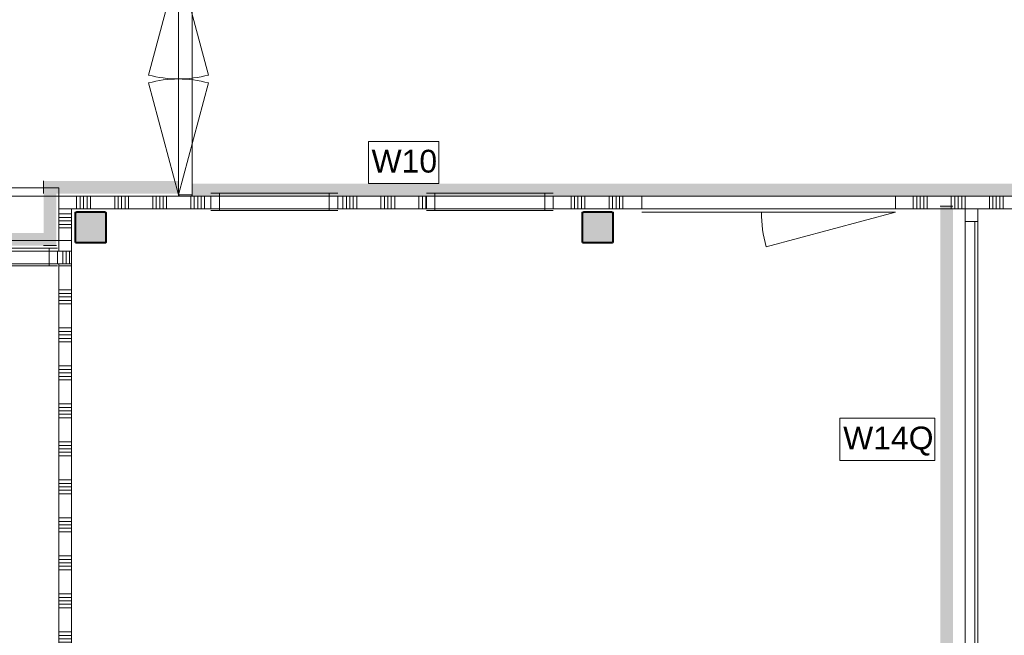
# Model space of a CAD drawing. Header units: millimetres. Extents: x -409 to 257590, y -7786 to 67330.
# Tile 152 of 210: x 73051 to 80818, y 5483 to 10343. Entities that reach past the tile are written whole.
import ezdxf

# ---------------------------------------------------------------- set-up
doc = ezdxf.new("R2010")
doc.units = ezdxf.units.MM
doc.header["$MEASUREMENT"] = 0
doc.linetypes.add('B0103', pattern=[8750, 2500, -1250, 2500, -1250, 0, -1250])
for name, color, linetype in [('Info Wandafwerking aanduiding', 7, 'Continuous'), ('Info Wandafwerking aanduiding Doorsnede-arcering', 7, 'Continuous'), ('New_22 NC Binnenwanden', 7, 'Continuous'), ('New_22 NC Binnenwanden Deuren', 7, 'Continuous'), ('New_22 NC Binnenwanden Doorsnede-arcering', 7, 'Continuous'), ('New_22 NC Binnenwanden Laagscheidingslijnen', 7, 'Continuous'), ('New_22 NC Binnenwanden Ramen', 7, 'Continuous'), ('New_23 Vloeren', 7, 'Continuous'), ('New_72 Vaste Inrichting', 7, 'Continuous'), ('New_Info Wandafwerking aanduiding', 7, 'Continuous'), ('New_Info Wandafwerking aanduiding Doorsnede-arcering', 7, 'Continuous'), ('New_Z Ruimtefuncties Zone omranding', 7, 'Continuous'), ('S-COLS-____-OTLN.RVT S', 7, 'Continuous'), ('S-COLS-____-OTLN.RVT S 2D arcering', 7, 'Continuous')]:
    doc.layers.add(name, color=color, linetype=linetype)
doc.styles.add('GENERATED_STYLE_1', font='txt')

# ---------------------------------------------------------------- blocks, each defined once
blk = doc.blocks.new('Slab_1_2', base_point=(0, 42578.3))
at = {"layer": 'New_23 Vloeren', "color": 1, "linetype": 'Continuous', "lineweight": 0, "flags": 128}
blk.add_lwpolyline([(30010, 0), (61758.5, 0), (61760, 1964.4), (61760.2, 1964.4), (61758.1, 8599), (73460, 8599), (73460, 0), (99110, 0), (99110, 26125), (66860, 26125), (61760, 26125), (61760, 28000.2), (49978, 28000.1)], dxfattribs=at)
blk = doc.blocks.new('*X67')
at = {"layer": 'New_22 NC Binnenwanden Doorsnede-arcering', "color": 254, "linetype": 'Continuous', "lineweight": 0, "true_color": 0xe9ebeb}
for p, q in [((73500.3, 8949.9), (73500.3, 8913.2)), ((73527.8, 8949.9), (73527.8, 8913.2)), ((73555.2, 8949.9), (73555.2, 8913.2)), ((73582.6, 8949.9), (73582.6, 8913.2)), ((73610.1, 8949.9), (73610.1, 8913.2)), ((73800.3, 8949.9), (73800.3, 8913.2)), ((73827.8, 8949.9), (73827.8, 8913.2)), ((73855.2, 8949.9), (73855.2, 8913.2)), ((73882.6, 8949.9), (73882.6, 8913.2)), ((73910.1, 8949.9), (73910.1, 8913.2)), ((74100.3, 8949.9), (74100.3, 8913.2)), ((74127.8, 8949.9), (74127.8, 8913.2)), ((74155.2, 8949.9), (74155.2, 8913.2)), ((74182.6, 8949.9), (74182.6, 8913.2)), ((74210.1, 8949.9), (74210.1, 8913.2)), ((74400.3, 8949.9), (74400.3, 8913.2)), ((74427.8, 8949.9), (74427.8, 8913.2)), ((74455.2, 8949.9), (74455.2, 8913.2)), ((74482.6, 8949.9), (74482.6, 8913.2)), ((74510.1, 8949.9), (74510.1, 8913.2)), ((73500.3, 8913.2), (73500.3, 8849.9)), ((73527.8, 8913.2), (73527.8, 8849.9)), ((73555.2, 8913.2), (73555.2, 8849.9)), ((73582.6, 8913.2), (73582.6, 8849.9)), ((73610.1, 8913.2), (73610.1, 8849.9)), ((73800.3, 8913.2), (73800.3, 8849.9)), ((73827.8, 8913.2), (73827.8, 8849.9)), ((73855.2, 8913.2), (73855.2, 8849.9)), ((73882.6, 8913.2), (73882.6, 8849.9)), ((73910.1, 8913.2), (73910.1, 8849.9)), ((74100.3, 8913.2), (74100.3, 8849.9)), ((74127.8, 8913.2), (74127.8, 8849.9)), ((74155.2, 8913.2), (74155.2, 8849.9)), ((74182.6, 8913.2), (74182.6, 8849.9)), ((74210.1, 8913.2), (74210.1, 8849.9)), ((74400.3, 8913.2), (74400.3, 8849.9)), ((74427.8, 8913.2), (74427.8, 8849.9)), ((74455.2, 8913.2), (74455.2, 8849.9)), ((74482.6, 8913.2), (74482.6, 8849.9)), ((74510.1, 8913.2), (74510.1, 8849.9))]:
    blk.add_line(p, q, dxfattribs=at)
blk = doc.blocks.new('*X68')
at = {"layer": 'New_22 NC Binnenwanden Doorsnede-arcering', "color": 254, "linetype": 'Continuous', "lineweight": 0, "true_color": 0xe9ebeb}
for p, q in [((75600.3, 8949.8), (75600.3, 8913.1)), ((75627.8, 8949.8), (75627.8, 8913.1)), ((75655.2, 8949.8), (75655.2, 8913.1)), ((75682.6, 8949.8), (75682.6, 8913.1)), ((75710.1, 8949.8), (75710.1, 8913.1)), ((75900.3, 8949.8), (75900.3, 8913.1)), ((75927.8, 8949.8), (75927.8, 8913.1)), ((75955.2, 8949.8), (75955.2, 8913.1)), ((75982.6, 8949.8), (75982.6, 8913.1)), ((76010.1, 8949.8), (76010.1, 8913.1)), ((76200.3, 8949.8), (76200.3, 8913.1)), ((76227.8, 8949.8), (76227.8, 8913.1)), ((76255.2, 8949.8), (76255.2, 8913.1)), ((75600.3, 8913.1), (75600.3, 8849.8)), ((75627.8, 8913.1), (75627.8, 8849.8)), ((75655.2, 8913.1), (75655.2, 8849.8)), ((75682.6, 8913.1), (75682.6, 8849.8)), ((75710.1, 8913.1), (75710.1, 8849.8)), ((75900.3, 8913.1), (75900.3, 8849.8)), ((75927.8, 8913.1), (75927.8, 8849.8)), ((75955.2, 8913.1), (75955.2, 8849.8)), ((75982.6, 8913.1), (75982.6, 8849.8)), ((76010.1, 8913.1), (76010.1, 8849.8)), ((76200.3, 8913.1), (76200.3, 8849.8)), ((76227.8, 8913.1), (76227.8, 8849.8)), ((76255.2, 8913.1), (76255.2, 8849.8))]:
    blk.add_line(p, q, dxfattribs=at)
blk = doc.blocks.new('*X69')
at = {"layer": 'New_22 NC Binnenwanden Doorsnede-arcering', "color": 254, "linetype": 'Continuous', "lineweight": 0, "true_color": 0xe9ebeb}
for p, q in [((77400.3, 8949.8), (77400.3, 8913.1)), ((77427.8, 8949.8), (77427.8, 8913.1)), ((77455.2, 8949.8), (77455.2, 8913.1)), ((77482.6, 8949.8), (77482.6, 8913.1)), ((77510.1, 8949.8), (77510.1, 8913.1)), ((77700.3, 8949.8), (77700.3, 8913.1)), ((77727.8, 8949.8), (77727.8, 8913.1)), ((77755.2, 8949.8), (77755.2, 8913.1)), ((77782.6, 8949.8), (77782.6, 8913.1)), ((77810.1, 8949.8), (77810.1, 8913.1)), ((77400.3, 8913.1), (77400.3, 8849.8)), ((77427.8, 8913.1), (77427.8, 8849.8)), ((77455.2, 8913.1), (77455.2, 8849.8)), ((77482.6, 8913.1), (77482.6, 8849.8)), ((77510.1, 8913.1), (77510.1, 8849.8)), ((77700.3, 8913.1), (77700.3, 8849.8)), ((77727.8, 8913.1), (77727.8, 8849.8)), ((77755.2, 8913.1), (77755.2, 8849.8)), ((77782.6, 8913.1), (77782.6, 8849.8)), ((77810.1, 8913.1), (77810.1, 8849.8))]:
    blk.add_line(p, q, dxfattribs=at)
blk = doc.blocks.new('*X70')
at = {"layer": 'New_22 NC Binnenwanden Doorsnede-arcering', "color": 254, "linetype": 'Continuous', "lineweight": 0, "true_color": 0xe9ebeb}
for p, q in [((80100.3, 8949.7), (80100.3, 8913)), ((80127.8, 8949.7), (80127.8, 8913)), ((80155.2, 8949.7), (80155.2, 8913)), ((80182.6, 8949.7), (80182.6, 8913)), ((80210.1, 8949.7), (80210.1, 8913)), ((80400.3, 8949.7), (80400.3, 8913)), ((80427.8, 8949.7), (80427.8, 8913)), ((80455.2, 8949.7), (80455.2, 8913)), ((80482.6, 8949.7), (80482.6, 8913)), ((80510.1, 8949.7), (80510.1, 8913)), ((80700.3, 8949.7), (80700.3, 8912.9)), ((80727.8, 8949.7), (80727.8, 8912.9)), ((80755.2, 8949.7), (80755.2, 8912.9)), ((80782.6, 8949.7), (80782.6, 8912.9)), ((80810.1, 8949.7), (80810.1, 8912.9)), ((81000.3, 8949.6), (81000.3, 8912.9)), ((81027.8, 8949.6), (81027.8, 8912.9)), ((81055.2, 8949.6), (81055.2, 8912.9)), ((81082.6, 8949.6), (81082.6, 8912.9)), ((81110.1, 8949.6), (81110.1, 8912.9)), ((81300.3, 8949.6), (81300.3, 8912.9)), ((81327.8, 8949.6), (81327.8, 8912.9)), ((81355.2, 8949.6), (81355.2, 8912.9)), ((81382.6, 8949.6), (81382.6, 8912.9)), ((81410.1, 8949.6), (81410.1, 8912.9)), ((81600.3, 8949.6), (81600.3, 8912.9)), ((81627.8, 8949.6), (81627.8, 8912.9)), ((81655.2, 8949.6), (81655.2, 8912.9)), ((81682.6, 8949.6), (81682.6, 8912.9)), ((81710.1, 8949.6), (81710.1, 8912.9)), ((80100.3, 8913), (80100.3, 8849.7)), ((80127.8, 8913), (80127.8, 8849.7)), ((80155.2, 8913), (80155.2, 8849.7)), ((80182.6, 8913), (80182.6, 8849.7)), ((80210.1, 8913), (80210.1, 8849.7)), ((80400.3, 8913), (80400.3, 8849.7)), ((80427.8, 8913), (80427.8, 8849.7)), ((80455.2, 8913), (80455.2, 8849.7)), ((80482.6, 8913), (80482.6, 8849.7)), ((80510.1, 8913), (80510.1, 8849.7)), ((80700.3, 8912.9), (80700.3, 8849.7)), ((80727.8, 8912.9), (80727.8, 8849.7)), ((80755.2, 8912.9), (80755.2, 8849.7)), ((80782.6, 8912.9), (80782.6, 8849.7)), ((80810.1, 8912.9), (80810.1, 8849.7)), ((81000.3, 8912.9), (81000.3, 8849.6)), ((81027.8, 8912.9), (81027.8, 8849.6)), ((81055.2, 8912.9), (81055.2, 8849.6)), ((81082.6, 8912.9), (81082.6, 8849.6)), ((81110.1, 8912.9), (81110.1, 8849.6)), ((81300.3, 8912.9), (81300.3, 8849.6)), ((81327.8, 8912.9), (81327.8, 8849.6)), ((81355.2, 8912.9), (81355.2, 8849.6)), ((81382.6, 8912.9), (81382.6, 8849.6)), ((81410.1, 8912.9), (81410.1, 8849.6)), ((81600.3, 8912.9), (81600.3, 8849.6)), ((81627.8, 8912.9), (81627.8, 8849.6)), ((81655.2, 8912.9), (81655.2, 8849.6)), ((81682.6, 8912.9), (81682.6, 8849.6)), ((81710.1, 8912.9), (81710.1, 8849.6))]:
    blk.add_line(p, q, dxfattribs=at)
blk = doc.blocks.new('R1 22')
at = {"layer": 'New_22 NC Binnenwanden Ramen', "color": 1, "linetype": 'Continuous', "lineweight": 0}
for p, q in [((-500, 0), (-433, 0)), ((-433, 0), (-433, -139)), ((-433, 0), (433, 0)), ((433, -139), (433, 0)), ((433, 0), (500, 0)), ((-433, -139), (-500, -139)), ((433, -139), (-433, -139)), ((500, -139), (433, -139))]:
    blk.add_line(p, q, dxfattribs=at)
at = {"layer": 'New_22 NC Binnenwanden Ramen', "color": 9, "linetype": 'Continuous', "lineweight": 0}
for p, q in [((-500, -25), (500, -25)), ((-500, -125), (500, -125))]:
    blk.add_line(p, q, dxfattribs=at)
at = {"layer": 'New_22 NC Binnenwanden Ramen', "color": 7, "linetype": 'Continuous', "lineweight": 0}
for p, q in [((-500, -125), (-500, -25)), ((-500, -125), (-500, -25)), ((500, -125), (500, -25)), ((500, -125), (500, -25))]:
    blk.add_line(p, q, dxfattribs=at)
blk = doc.blocks.new('D1 zl1-b 22')
at = {"layer": 'New_22 NC Binnenwanden Deuren', "color": 1, "linetype": 'Continuous', "lineweight": 0}
for p, q in [((1000, 0), (-21, 273.6)), ((-1000, 0), (-57, 0)), ((1000, 0), (-57, 0))]:
    blk.add_line(p, q, dxfattribs=at)
at = {"layer": 'New_22 NC Binnenwanden Deuren', "color": 7, "linetype": 'Continuous', "lineweight": 0}
for p, q in [((-1000, -125), (-1000, -25)), ((-1000, -125), (-1000, -25)), ((1000, -125), (1000, -25)), ((1000, -125), (1000, -25))]:
    blk.add_line(p, q, dxfattribs=at)
at = {"layer": 'New_22 NC Binnenwanden Deuren', "color": 1, "linetype": 'Continuous', "lineweight": 0}
blk.add_arc((1000, 0), 1057, 165, 180, dxfattribs=at)
blk = doc.blocks.new('Wall_4_2', base_point=(73460, 8949.9))
at = {"layer": 'New_22 NC Binnenwanden', "color": 8, "linetype": 'Continuous', "lineweight": 0, "true_color": 0x778488}
for p, q in [((74560, 8849.9), (74560, 8949.9)), ((75560, 8849.8), (75560, 8949.8)), ((76260, 8849.8), (76260, 8949.8)), ((77260, 8849.8), (77260, 8949.8)), ((77960, 8949.8), (77960, 8849.8)), ((79960, 8949.7), (79960, 8849.7))]:
    blk.add_line(p, q, dxfattribs=at)
at = {"layer": 'New_22 NC Binnenwanden', "color": 8, "linetype": 'Continuous', "lineweight": 0, "true_color": 0x778488, "flags": 128}
for points in [[(74560, 8949.9), (73360, 8949.9)], [(73360, 8949.9), (73360, 8849.9)], [(76260, 8949.8), (75560, 8949.8)], [(77960, 8949.8), (77260, 8949.8)], [(81769.6, 8949.6), (79960, 8949.7)], [(73460, 8849.9), (74560, 8849.9)], [(75560, 8849.8), (76260, 8849.8)], [(77260, 8849.8), (77960, 8849.8)], [(79960, 8849.7), (81769.6, 8849.6)]]:
    blk.add_lwpolyline(points, dxfattribs=at)
at = {"layer": 'New_22 NC Binnenwanden Laagscheidingslijnen', "color": 8, "linetype": 'Continuous', "lineweight": 0, "true_color": 0x778488}
blk.add_line((73360, 8849.9), (73460, 8849.9), dxfattribs=at)
at = {"layer": 'New_22 NC Binnenwanden', "color": 8, "lineweight": 0, "true_color": 0x778488}
for name in ['*X67', '*X68', '*X69', '*X70']:
    blk.add_blockref(name, (0, 0), dxfattribs=at)
at = {"layer": 'New_22 NC Binnenwanden Deuren', "color": 1, "linetype": 'Continuous', "lineweight": 0, "xscale": -1, "zscale": 1000, "rotation": 179.9978635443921}
blk.add_blockref('D1 zl1-b 22', (78960, 8824.7), dxfattribs=at)
at = {"layer": 'New_22 NC Binnenwanden Ramen', "color": 1, "linetype": 'Continuous', "lineweight": 0, "zscale": 1000, "rotation": 359.9978635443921}
for p in [(75060, 8974.9), (76760, 8974.8)]:
    blk.add_blockref('R1 22', p, dxfattribs=at)
blk = doc.blocks.new('*X326')
at = {"layer": 'New_22 NC Binnenwanden Doorsnede-arcering', "color": 254, "linetype": 'Continuous', "lineweight": 0, "true_color": 0xe9ebeb}
for p, q in [((74310, 10827.4), (74410, 10827.4)), ((74310, 10800), (74410, 10800))]:
    blk.add_line(p, q, dxfattribs=at)
blk = doc.blocks.new('D2 22_5')
at = {"layer": 'New_22 NC Binnenwanden Deuren', "color": 1, "linetype": 'Continuous', "lineweight": 0}
for p, q in [((-915, 0), (-31.2, 236.8)), ((915, 0), (31.2, 236.8)), ((-915, 0), (0, 0)), ((915, 0), (0, 0))]:
    blk.add_line(p, q, dxfattribs=at)
at = {"layer": 'New_22 NC Binnenwanden Deuren', "color": 1, "linetype": 'B0103', "lineweight": 0}
for p, q in [((-915, 0), (-31.2, -236.8)), ((-915, 0), (0, 0)), ((915, 0), (0, 0)), ((915, 0), (31.2, -236.8))]:
    blk.add_line(p, q, dxfattribs=at)
at = {"layer": 'New_22 NC Binnenwanden Deuren', "color": 7, "linetype": 'Continuous', "lineweight": 0}
for p, q in [((-915, -7), (-915, -107)), ((-915, -7), (-915, -107)), ((915, -7), (915, -107)), ((915, -7), (915, -107))]:
    blk.add_line(p, q, dxfattribs=at)
at = {"layer": 'New_22 NC Binnenwanden Deuren', "color": 1, "linetype": 'Continuous', "lineweight": 0}
for centre, start, end in [((-915, 0), 0, 15), ((915, 0), 165, 180), ((-915, 0), 345, 0), ((915, 0), 180, 195)]:
    blk.add_arc(centre, 915, start, end, dxfattribs=at)
blk = doc.blocks.new('Wall_65_2', base_point=(74310, 8950.1))
at = {"layer": 'New_22 NC Binnenwanden', "color": 8, "linetype": 'Continuous', "lineweight": 0, "true_color": 0x778488}
for p, q in [((74310, 10790.1), (74410, 10790.1)), ((74310, 8960.1), (74410, 8960.1))]:
    blk.add_line(p, q, dxfattribs=at)
at = {"layer": 'New_22 NC Binnenwanden', "color": 8, "linetype": 'Continuous', "lineweight": 0, "true_color": 0x778488, "flags": 128}
for points in [[(74410, 10851.3), (74310, 10851.3)], [(74310, 10851.3), (74310, 10790.1)], [(74410, 10790.1), (74410, 10851.3)], [(74310, 8960.1), (74310, 8950.1)], [(74410, 8950.1), (74310, 8950.1)], [(74410, 8950.1), (74410, 8960.1)]]:
    blk.add_lwpolyline(points, dxfattribs=at)
at = {"layer": 'New_22 NC Binnenwanden', "color": 8, "lineweight": 0, "true_color": 0x778488}
blk.add_blockref('*X326', (0, 0), dxfattribs=at)
at = {"layer": 'New_22 NC Binnenwanden Deuren', "color": 1, "linetype": 'Continuous', "lineweight": 0, "zscale": 1000, "rotation": 90}
blk.add_blockref('D2 22_5', (74303, 9875.1), dxfattribs=at)
blk = doc.blocks.new('*X440')
at = {"layer": 'New_22 NC Binnenwanden Doorsnede-arcering', "color": 254, "linetype": 'Continuous', "lineweight": 0, "true_color": 0xe9ebeb}
for p, q in [((73360, 8400), (73460, 8400)), ((73360, 8209.7), (73460, 8209.7)), ((73360, 8182.3), (73460, 8182.3)), ((73360, 8154.9), (73460, 8154.9)), ((73360, 8127.4), (73460, 8127.4)), ((73360, 8100), (73460, 8100)), ((73360, 7909.7), (73460, 7909.7)), ((73360, 7882.3), (73460, 7882.3)), ((73360, 7854.9), (73460, 7854.9)), ((73360, 7827.4), (73460, 7827.4)), ((73360, 7800), (73460, 7800)), ((73360, 7609.7), (73460, 7609.7)), ((73360, 7582.3), (73460, 7582.3)), ((73360, 7554.9), (73460, 7554.9)), ((73360, 7527.4), (73460, 7527.4)), ((73360, 7500), (73460, 7500)), ((73360, 7309.7), (73460, 7309.7)), ((73360, 7282.3), (73460, 7282.3)), ((73360, 7254.9), (73460, 7254.9)), ((73360, 7227.4), (73460, 7227.4)), ((73360, 7200), (73460, 7200)), ((73360, 7009.7), (73460, 7009.7)), ((73360, 6982.3), (73460, 6982.3)), ((73360, 6954.9), (73460, 6954.9)), ((73360, 6927.4), (73460, 6927.4)), ((73360, 6900), (73460, 6900)), ((73360, 6709.7), (73460, 6709.7)), ((73360, 6682.3), (73460, 6682.3)), ((73360, 6654.9), (73460, 6654.9)), ((73360, 6627.4), (73460, 6627.4)), ((73360, 6600), (73460, 6600)), ((73360, 6409.7), (73460, 6409.7)), ((73360, 6382.3), (73460, 6382.3)), ((73360, 6354.9), (73460, 6354.9)), ((73360, 6327.4), (73460, 6327.4)), ((73360, 6300), (73460, 6300)), ((73360, 6109.7), (73460, 6109.7)), ((73360, 6082.3), (73460, 6082.3)), ((73360, 6054.9), (73460, 6054.9)), ((73360, 6027.4), (73460, 6027.4)), ((73360, 6000), (73460, 6000)), ((73360, 5809.7), (73460, 5809.7)), ((73360, 5782.3), (73460, 5782.3)), ((73360, 5754.9), (73460, 5754.9)), ((73360, 5727.4), (73460, 5727.4)), ((73360, 5700), (73460, 5700)), ((73360, 5509.7), (73460, 5509.7)), ((73360, 5482.3), (73460, 5482.3)), ((73360, 5454.9), (73460, 5454.9)), ((73360, 5427.4), (73460, 5427.4)), ((73360, 5400), (73460, 5400)), ((73360, 5209.7), (73460, 5209.7)), ((73360, 5182.3), (73460, 5182.3)), ((73360, 5154.9), (73460, 5154.9)), ((73360, 5127.4), (73460, 5127.4)), ((73360, 5100), (73460, 5100)), ((73360, 4909.7), (73460, 4909.7)), ((73360, 4882.3), (73460, 4882.3)), ((73360, 4854.9), (73460, 4854.9)), ((73360, 4827.4), (73460, 4827.4)), ((73360, 4800), (73460, 4800)), ((73360, 4609.7), (73460, 4609.7)), ((73360, 4582.3), (73460, 4582.3)), ((73360, 4554.9), (73460, 4554.9)), ((73360, 4527.4), (73460, 4527.4)), ((73360, 4500), (73460, 4500)), ((73360, 4309.7), (73460, 4309.7)), ((73360, 4282.3), (73460, 4282.3)), ((73360, 4254.9), (73460, 4254.9)), ((73360, 4227.4), (73460, 4227.4)), ((73360, 4200), (73460, 4200)), ((73360, 4009.7), (73460, 4009.7)), ((73360, 3982.3), (73460, 3982.3)), ((73360, 3954.9), (73460, 3954.9)), ((73360, 3927.4), (73460, 3927.4)), ((73360, 3900), (73460, 3900)), ((73360, 3709.7), (73460, 3709.7)), ((73360, 3682.3), (73460, 3682.3)), ((73360, 3654.9), (73460, 3654.9)), ((73360, 3627.4), (73460, 3627.4)), ((73360, 3600), (73460, 3600)), ((73360, 3409.7), (73460, 3409.7)), ((73360, 3382.3), (73460, 3382.3)), ((73360, 3354.9), (73460, 3354.9)), ((73360, 3327.4), (73460, 3327.4)), ((73360, 3300), (73460, 3300)), ((73360, 3109.7), (73460, 3109.7)), ((73360, 3082.3), (73460, 3082.3)), ((73360, 3054.9), (73460, 3054.9)), ((73360, 3027.4), (73460, 3027.4)), ((73360, 3000), (73460, 3000)), ((73360, 2809.7), (73460, 2809.7)), ((73360, 2782.3), (73460, 2782.3)), ((73360, 2754.9), (73460, 2754.9)), ((73360, 2727.4), (73460, 2727.4)), ((73360, 2700), (73460, 2700)), ((73360, 2509.7), (73460, 2509.7)), ((73360, 2482.3), (73460, 2482.3)), ((73360, 2454.9), (73460, 2454.9)), ((73360, 2427.4), (73460, 2427.4)), ((73360, 2400), (73460, 2400)), ((73360, 2209.7), (73460, 2209.7)), ((73360, 2182.3), (73460, 2182.3)), ((73360, 2154.9), (73460, 2154.9)), ((73360, 2127.4), (73460, 2127.4)), ((73360, 2100), (73460, 2100))]:
    blk.add_line(p, q, dxfattribs=at)
blk = doc.blocks.new('*X441')
at = {"layer": 'New_22 NC Binnenwanden Doorsnede-arcering', "color": 254, "linetype": 'Continuous', "lineweight": 0, "true_color": 0xe9ebeb}
for p, q in [((73360, 8809.7), (73460, 8809.7)), ((73360, 8782.3), (73460, 8782.3)), ((73360, 8754.9), (73460, 8754.9)), ((73360, 8727.4), (73460, 8727.4)), ((73360, 8700), (73460, 8700))]:
    blk.add_line(p, q, dxfattribs=at)
blk = doc.blocks.new('Wall_96_2', base_point=(73460, 1964.4))
at = {"layer": 'New_22 NC Binnenwanden', "color": 8, "linetype": 'Continuous', "lineweight": 0, "true_color": 0x778488, "flags": 128}
for points in [[(73360, 8849.9), (73360, 8515)], [(73460, 1964.4), (73460, 8849.9)], [(73360, 8415), (73360, 1964.4)], [(73460, 1964.4), (73360, 1964.4)]]:
    blk.add_lwpolyline(points, dxfattribs=at)
at = {"layer": 'New_22 NC Binnenwanden Laagscheidingslijnen', "color": 8, "linetype": 'Continuous', "lineweight": 0, "true_color": 0x778488}
for p, q in [((73360, 8849.9), (73460, 8849.9)), ((73460, 8515), (73360, 8515)), ((73360, 8415), (73460, 8415))]:
    blk.add_line(p, q, dxfattribs=at)
at = {"layer": 'New_22 NC Binnenwanden', "color": 8, "lineweight": 0, "true_color": 0x778488}
for name in ['*X441', '*X440']:
    blk.add_blockref(name, (0, 0), dxfattribs=at)
blk = doc.blocks.new('Slab_8_2', base_point=(68460, 8515))
at = {"layer": 'New_72 Vaste Inrichting', "color": 7, "linetype": 'Continuous', "lineweight": 0, "flags": 128}
blk.add_lwpolyline([(68460, 8515), (73360, 8515), (73360, 9015), (68460, 9015)], close=True, dxfattribs=at)
blk = doc.blocks.new('Wall_358_2', base_point=(74410.4, 8949.9))
at = {"layer": 'Info Wandafwerking aanduiding Doorsnede-arcering', "linetype": 'Continuous', "lineweight": 0}
blk.add_hatch(color=1, dxfattribs=at).paths.add_polyline_path([(87760, 9049.4), (74410.4, 9049.9), (74410.4, 8949.9), (87760, 8949.4)])
at = {"layer": 'Info Wandafwerking aanduiding', "color": 9, "linetype": 'Continuous', "lineweight": 0, "flags": 128}
blk.add_lwpolyline([(74410.4, 9049.9), (74410.4, 8949.9)], dxfattribs=at)
blk = doc.blocks.new('Wall_436_2', base_point=(74302.7, 8970))
at = {"layer": 'Info Wandafwerking aanduiding Doorsnede-arcering', "linetype": 'Continuous', "lineweight": 0}
for points in [[(73340, 9069.9), (73240, 9069.9), (73340, 8969.9)], [(73340, 8969.9), (73240, 9069.9), (73240, 8969.9)], [(73340, 8969.9), (74302.7, 8970), (74302.7, 9070), (73340, 9069.9)]]:
    blk.add_hatch(color=1, dxfattribs=at).paths.add_polyline_path(points)
at = {"layer": 'Info Wandafwerking aanduiding', "color": 9, "linetype": 'Continuous', "lineweight": 0, "flags": 128}
for points in [[(73240, 9069.9), (73240, 8969.9)], [(74302.7, 9070), (74302.7, 8970)]]:
    blk.add_lwpolyline(points, dxfattribs=at)
blk = doc.blocks.new('Wall_437_2', base_point=(73340, 8969.9))
at = {"layer": 'Info Wandafwerking aanduiding Doorsnede-arcering', "linetype": 'Continuous', "lineweight": 0}
for points in [[(73340, 8660), (73340, 8969.9), (73240, 8969.9), (73240, 8660)], [(73340, 8660), (73240, 8660), (73340, 8560)], [(73240, 8660), (73240, 8560), (73340, 8560)]]:
    blk.add_hatch(color=1, dxfattribs=at).paths.add_polyline_path(points)
at = {"layer": 'Info Wandafwerking aanduiding', "color": 9, "linetype": 'Continuous', "lineweight": 0, "flags": 128}
blk.add_lwpolyline([(73340, 8560), (73240, 8560)], dxfattribs=at)
blk = doc.blocks.new('Wall_438_2', base_point=(73340, 8560))
at = {"layer": 'Info Wandafwerking aanduiding Doorsnede-arcering', "linetype": 'Continuous', "lineweight": 0}
for points in [[(68559, 8660), (68459, 8660), (68459, 8560)], [(68559, 8660), (68459.1, 8560.1), (68459.1, 8560), (68559, 8560)], [(68559, 8560), (73240, 8560), (73240, 8660), (68559, 8660)], [(68459.1, 8560.1), (68459, 8560), (68459.1, 8560)]]:
    blk.add_hatch(color=1, dxfattribs=at).paths.add_polyline_path(points)
at = {"layer": 'Info Wandafwerking aanduiding', "color": 9, "linetype": 'Continuous', "lineweight": 0, "flags": 128}
blk.add_lwpolyline([(68459, 8560), (68459, 8660)], dxfattribs=at)
blk = doc.blocks.new('Column 370[53]_2', base_point=(0.5, 3))
at = {"layer": 'S-COLS-____-OTLN.RVT S 2D arcering', "linetype": 'Continuous', "lineweight": 0, "true_color": 0x778488}
h = blk.add_hatch(color=8, dxfattribs=at)
h.paths.add_polyline_path([(73485.5, 8591), (73486.5, 8586), (73489.3, 8581.8), (73493.5, 8578.9), (73498.5, 8578), (73722.5, 8578), (73727.5, 8578.9), (73731.7, 8581.8), (73734.5, 8586), (73735.5, 8591), (73735.5, 8815), (73734.5, 8819.9), (73731.7, 8824.1), (73727.5, 8827), (73722.5, 8828), (73498.5, 8828), (73493.5, 8827), (73489.3, 8824.1), (73486.5, 8819.9), (73485.5, 8815)])
h.paths.add_polyline_path([(73722.5, 8586), (73498.5, 8586), (73496.6, 8586.3), (73495, 8587.4), (73493.9, 8589), (73493.5, 8591), (73493.5, 8815), (73493.9, 8816.9), (73495, 8818.5), (73496.6, 8819.6), (73498.5, 8820), (73722.5, 8820), (73724.4, 8819.6), (73726.1, 8818.5), (73727.1, 8816.9), (73727.5, 8815), (73727.5, 8591), (73727.1, 8589), (73726.1, 8587.4), (73724.4, 8586.3)], flags=0)
blk.add_hatch(color=8, dxfattribs=at).paths.add_polyline_path([(73722.5, 8820), (73498.5, 8820), (73496.6, 8819.6), (73495, 8818.5), (73493.9, 8816.9), (73493.5, 8815), (73493.5, 8591), (73493.9, 8589), (73495, 8587.4), (73496.6, 8586.3), (73498.5, 8586), (73722.5, 8586), (73724.4, 8586.3), (73726.1, 8587.4), (73727.1, 8589), (73727.5, 8591), (73727.5, 8815), (73727.1, 8816.9), (73726.1, 8818.5), (73724.4, 8819.6)])
at = {"layer": 'S-COLS-____-OTLN.RVT S', "color": 1, "linetype": 'Continuous', "lineweight": 0}
for p, q in [((73486.5, 8819.9), (73485.5, 8815)), ((73485.5, 8815), (73485.5, 8591)), ((73489.3, 8824.1), (73486.5, 8819.9)), ((73493.5, 8827), (73489.3, 8824.1)), ((73498.5, 8828), (73493.5, 8827)), ((73493.5, 8815), (73493.9, 8816.9)), ((73493.5, 8591), (73493.5, 8815)), ((73493.9, 8816.9), (73495, 8818.5)), ((73495, 8818.5), (73496.6, 8819.6)), ((73496.6, 8819.6), (73498.5, 8820)), ((73722.5, 8828), (73498.5, 8828)), ((73498.5, 8820), (73722.5, 8820)), ((73727.5, 8827), (73722.5, 8828)), ((73722.5, 8820), (73724.4, 8819.6)), ((73724.4, 8819.6), (73726.1, 8818.5)), ((73726.1, 8818.5), (73727.1, 8816.9)), ((73727.1, 8816.9), (73727.5, 8815)), ((73731.7, 8824.1), (73727.5, 8827)), ((73727.5, 8815), (73727.5, 8591)), ((73734.5, 8819.9), (73731.7, 8824.1)), ((73735.5, 8815), (73734.5, 8819.9)), ((73735.5, 8591), (73735.5, 8815)), ((73485.5, 8591), (73486.5, 8586)), ((73486.5, 8586), (73489.3, 8581.8)), ((73489.3, 8581.8), (73493.5, 8578.9)), ((73493.9, 8589), (73493.5, 8591)), ((73493.5, 8578.9), (73498.5, 8578)), ((73495, 8587.4), (73493.9, 8589)), ((73496.6, 8586.3), (73495, 8587.4)), ((73498.5, 8586), (73496.6, 8586.3)), ((73722.5, 8586), (73498.5, 8586)), ((73498.5, 8578), (73722.5, 8578)), ((73724.4, 8586.3), (73722.5, 8586)), ((73722.5, 8578), (73727.5, 8578.9)), ((73726.1, 8587.4), (73724.4, 8586.3)), ((73727.1, 8589), (73726.1, 8587.4)), ((73727.5, 8591), (73727.1, 8589)), ((73727.5, 8578.9), (73731.7, 8581.8)), ((73731.7, 8581.8), (73734.5, 8586)), ((73734.5, 8586), (73735.5, 8591))]:
    blk.add_line(p, q, dxfattribs=at)
blk = doc.blocks.new('Column 371[54]_2', base_point=(0.5, 3))
at = {"layer": 'S-COLS-____-OTLN.RVT S 2D arcering', "linetype": 'Continuous', "lineweight": 0, "true_color": 0x778488}
h = blk.add_hatch(color=8, dxfattribs=at)
h.paths.add_polyline_path([(77485.5, 8591), (77486.5, 8586), (77489.3, 8581.8), (77493.5, 8578.9), (77498.5, 8578), (77722.5, 8578), (77727.5, 8578.9), (77731.7, 8581.8), (77734.5, 8586), (77735.5, 8591), (77735.5, 8815), (77734.5, 8819.9), (77731.7, 8824.1), (77727.5, 8827), (77722.5, 8828), (77498.5, 8828), (77493.5, 8827), (77489.3, 8824.1), (77486.5, 8819.9), (77485.5, 8815)])
h.paths.add_polyline_path([(77722.5, 8586), (77498.5, 8586), (77496.6, 8586.3), (77495, 8587.4), (77493.9, 8589), (77493.5, 8591), (77493.5, 8815), (77493.9, 8816.9), (77495, 8818.5), (77496.6, 8819.6), (77498.5, 8820), (77722.5, 8820), (77724.4, 8819.6), (77726.1, 8818.5), (77727.1, 8816.9), (77727.5, 8815), (77727.5, 8591), (77727.1, 8589), (77726.1, 8587.4), (77724.4, 8586.3)], flags=0)
blk.add_hatch(color=8, dxfattribs=at).paths.add_polyline_path([(77722.5, 8820), (77498.5, 8820), (77496.6, 8819.6), (77495, 8818.5), (77493.9, 8816.9), (77493.5, 8815), (77493.5, 8591), (77493.9, 8589), (77495, 8587.4), (77496.6, 8586.3), (77498.5, 8586), (77722.5, 8586), (77724.4, 8586.3), (77726.1, 8587.4), (77727.1, 8589), (77727.5, 8591), (77727.5, 8815), (77727.1, 8816.9), (77726.1, 8818.5), (77724.4, 8819.6)])
at = {"layer": 'S-COLS-____-OTLN.RVT S', "color": 1, "linetype": 'Continuous', "lineweight": 0}
for p, q in [((77486.5, 8819.9), (77485.5, 8815)), ((77485.5, 8815), (77485.5, 8591)), ((77489.3, 8824.1), (77486.5, 8819.9)), ((77493.5, 8827), (77489.3, 8824.1)), ((77498.5, 8828), (77493.5, 8827)), ((77493.5, 8815), (77493.9, 8816.9)), ((77493.5, 8591), (77493.5, 8815)), ((77493.9, 8816.9), (77495, 8818.5)), ((77495, 8818.5), (77496.6, 8819.6)), ((77496.6, 8819.6), (77498.5, 8820)), ((77722.5, 8828), (77498.5, 8828)), ((77498.5, 8820), (77722.5, 8820)), ((77727.5, 8827), (77722.5, 8828)), ((77722.5, 8820), (77724.4, 8819.6)), ((77724.4, 8819.6), (77726.1, 8818.5)), ((77726.1, 8818.5), (77727.1, 8816.9)), ((77727.1, 8816.9), (77727.5, 8815)), ((77731.7, 8824.1), (77727.5, 8827)), ((77727.5, 8815), (77727.5, 8591)), ((77734.5, 8819.9), (77731.7, 8824.1)), ((77735.5, 8815), (77734.5, 8819.9)), ((77735.5, 8591), (77735.5, 8815)), ((77485.5, 8591), (77486.5, 8586)), ((77486.5, 8586), (77489.3, 8581.8)), ((77489.3, 8581.8), (77493.5, 8578.9)), ((77493.9, 8589), (77493.5, 8591)), ((77493.5, 8578.9), (77498.5, 8578)), ((77495, 8587.4), (77493.9, 8589)), ((77496.6, 8586.3), (77495, 8587.4)), ((77498.5, 8586), (77496.6, 8586.3)), ((77722.5, 8586), (77498.5, 8586)), ((77498.5, 8578), (77722.5, 8578)), ((77724.4, 8586.3), (77722.5, 8586)), ((77722.5, 8578), (77727.5, 8578.9)), ((77726.1, 8587.4), (77724.4, 8586.3)), ((77727.1, 8589), (77726.1, 8587.4)), ((77727.5, 8591), (77727.1, 8589)), ((77727.5, 8578.9), (77731.7, 8581.8)), ((77731.7, 8581.8), (77734.5, 8586)), ((77734.5, 8586), (77735.5, 8591))]:
    blk.add_line(p, q, dxfattribs=at)
blk = doc.blocks.new('Rnx horizontaal 22_2')
at = {"layer": 'New_22 NC Binnenwanden Ramen', "color": 1, "linetype": 'Continuous', "lineweight": 0}
for p, q in [((-2475, 0), (-2408, 0)), ((-2408, 0), (-2408, -139)), ((-2408, 0), (-1254.25, 0)), ((-1254.25, -139), (-1254.25, 0)), ((-1254.25, 0), (-1220.75, 0)), ((-1220.75, 0), (-1187.25, 0)), ((-1187.25, 0), (-1187.25, -139)), ((-1187.25, 0), (-33.5, 0)), ((-33.5, -139), (-33.5, 0)), ((-33.5, 0), (0, 0)), ((0, 0), (33.5, 0)), ((33.5, 0), (33.5, -139)), ((33.5, 0), (1187.25, 0)), ((1187.25, -139), (1187.25, 0)), ((1187.25, 0), (1220.75, 0)), ((1220.75, 0), (1254.25, 0)), ((1254.25, 0), (1254.25, -139)), ((1254.25, 0), (2408, 0)), ((2408, -139), (2408, 0)), ((2408, 0), (2475, 0)), ((-2408, -139), (-2475, -139)), ((-1254.25, -139), (-2408, -139)), ((-1220.75, -139), (-1254.25, -139)), ((-1187.25, -139), (-1220.75, -139)), ((-33.5, -139), (-1187.25, -139)), ((0, -139), (-33.5, -139)), ((33.5, -139), (0, -139)), ((1187.25, -139), (33.5, -139)), ((1220.75, -139), (1187.25, -139)), ((1254.25, -139), (1220.75, -139)), ((2408, -139), (1254.25, -139)), ((2475, -139), (2408, -139))]:
    blk.add_line(p, q, dxfattribs=at)
at = {"layer": 'New_22 NC Binnenwanden Ramen', "color": 9, "linetype": 'Continuous', "lineweight": 0}
for p, q in [((-2475, -14), (2475, -14)), ((-2475, -114), (2475, -114))]:
    blk.add_line(p, q, dxfattribs=at)
at = {"layer": 'New_22 NC Binnenwanden Ramen', "color": 7, "linetype": 'Continuous', "lineweight": 0}
for p, q in [((-2475, -14), (-2475, -114)), ((-2475, -14), (-2475, -114)), ((2475, -14), (2475, -114)), ((2475, -14), (2475, -114))]:
    blk.add_line(p, q, dxfattribs=at)
blk = doc.blocks.new('*X2075')
at = {"layer": 'New_22 NC Binnenwanden Doorsnede-arcering', "color": 254, "linetype": 'Continuous', "lineweight": 0, "true_color": 0xe9ebeb}
for p, q in [((73390.3, 8415), (73390.3, 8515)), ((73417.7, 8415), (73417.7, 8515)), ((73445.1, 8415), (73445.1, 8515))]:
    blk.add_line(p, q, dxfattribs=at)
blk = doc.blocks.new('Wall_472_2', base_point=(73460, 8515))
at = {"layer": 'New_22 NC Binnenwanden', "color": 8, "linetype": 'Continuous', "lineweight": 0, "true_color": 0x778488}
for p, q in [((73350, 8415), (73350, 8515)), ((73460, 8415), (73460, 8515))]:
    blk.add_line(p, q, dxfattribs=at)
at = {"layer": 'New_22 NC Binnenwanden', "color": 8, "linetype": 'Continuous', "lineweight": 0, "true_color": 0x778488, "flags": 128}
for points in [[(73360, 8515), (73350, 8515)], [(73350, 8415), (73360, 8415)]]:
    blk.add_lwpolyline(points, dxfattribs=at)
at = {"layer": 'New_22 NC Binnenwanden Laagscheidingslijnen', "color": 8, "linetype": 'Continuous', "lineweight": 0, "true_color": 0x778488}
for p, q in [((73460, 8515), (73360, 8515)), ((73360, 8415), (73460, 8415))]:
    blk.add_line(p, q, dxfattribs=at)
at = {"layer": 'New_22 NC Binnenwanden', "color": 8, "lineweight": 0, "true_color": 0x778488}
blk.add_blockref('*X2075', (0, 0), dxfattribs=at)
at = {"layer": 'New_22 NC Binnenwanden Ramen', "color": 1, "linetype": 'Continuous', "lineweight": 0, "zscale": 1000, "rotation": 180}
blk.add_blockref('Rnx horizontaal 22_2', (70875, 8401), dxfattribs=at)
blk = doc.blocks.new('DV1 22_2')
at = {"layer": 'New_22 NC Binnenwanden Deuren', "color": 7, "linetype": 'Continuous', "lineweight": 0}
for p, q in [((-4374.3, 0), (-4374.3, 25)), ((-4374.3, -75), (-4374.3, 0)), ((-4374.3, -75), (-4374.3, 0)), ((4374.3, 0), (4374.3, 25)), ((4374.3, -75), (4374.3, 0)), ((4374.3, -75), (4374.3, 0))]:
    blk.add_line(p, q, dxfattribs=at)
at = {"layer": 'New_22 NC Binnenwanden Deuren', "color": 1, "linetype": 'Continuous', "lineweight": 0}
for p, q in [((-3888.3, 0), (-4374.3, 0)), ((-3888.3, 0), (-2916.2, 0)), ((-2916.2, 0), (-1944.1, 0)), ((-1944.1, 0), (-972.1, 0)), ((-972.1, 0), (0, 0)), ((0, 0), (972.1, 0)), ((972.1, 0), (1944.1, 0)), ((1944.1, 0), (2916.2, 0)), ((2916.2, 0), (3888.3, 0)), ((3888.3, 0), (4374.3, 0))]:
    blk.add_line(p, q, dxfattribs=at)
blk = doc.blocks.new('Wall_515_2', base_point=(80510, 8849.5))
at = {"layer": 'New_22 NC Binnenwanden', "color": 8, "linetype": 'Continuous', "lineweight": 0, "true_color": 0x778488}
for p, q in [((80510, 8748.6), (80585, 8748.6)), ((80585, 8748.6), (80610, 8748.6)), ((80510, 0), (80585, 0)), ((80585, 0), (80610, 0))]:
    blk.add_line(p, q, dxfattribs=at)
at = {"layer": 'New_22 NC Binnenwanden', "color": 8, "linetype": 'Continuous', "lineweight": 0, "true_color": 0x778488, "flags": 128}
for points in [[(80510, 8849.5), (80510, 8748.6)], [(80510, 8849.5), (80610, 8849.5)], [(80610, 8748.6), (80610, 8849.5)]]:
    blk.add_lwpolyline(points, dxfattribs=at)
at = {"layer": 'New_22 NC Binnenwanden Deuren', "color": 1, "linetype": 'Continuous', "lineweight": 0, "zscale": 1000, "rotation": 270.0000202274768}
blk.add_blockref('DV1 22_2', (80585, 4374.3), dxfattribs=at)
blk = doc.blocks.new('Wall_558_2', base_point=(80362.5, 8870))
at = {"layer": 'New_Info Wandafwerking aanduiding Doorsnede-arcering', "linetype": 'Continuous', "lineweight": 0, "true_color": 0x000000}
blk.add_hatch(color=18, dxfattribs=at).paths.add_polyline_path([(80312.5, 8870), (80312.5, -79.7), (80412.5, -79.7), (80412.5, 8870)])
at = {"layer": 'New_Info Wandafwerking aanduiding', "color": 9, "linetype": 'Continuous', "lineweight": 0, "flags": 128}
for points in [[(80412.5, 8870), (80312.5, 8870)], [(80412.5, -79.7), (80312.5, -79.7)]]:
    blk.add_lwpolyline(points, dxfattribs=at)

msp = doc.modelspace()

# ---------------------------------------------------------------- linework, layer by layer
at = {"layer": 'Info Wandafwerking aanduiding', "color": 9, "linetype": 'Continuous', "lineweight": 0, "flags": 128}
msp.add_lwpolyline([(75801.8, 9382.7), (76358.7, 9382.7), (76358.7, 9049.9), (75801.8, 9049.9)], close=True, dxfattribs=at)
at = {"layer": 'New_Info Wandafwerking aanduiding', "color": 9, "linetype": 'Continuous', "lineweight": 0, "flags": 128}
msp.add_lwpolyline([(79522, 7196.7), (80271.4, 7196.7), (80271.4, 6863.8), (79522, 6863.8)], close=True, dxfattribs=at)
at = {"layer": 'New_Z Ruimtefuncties Zone omranding', "color": 41, "linetype": 'Continuous', "lineweight": 0, "true_color": 0xffeeaa, "flags": 128}
for points in [[(59080, 28000.6), (59080, 26140.1), (60080, 26140.1), (60080.1, 15250.9), (60080.1, 15250.2), (72142.9, 15250.2), (72142.9, 8950), (74324.8, 8949.9), (74324.8, 8950), (74302.7, 8950), (74302.7, 10850), (74268, 10850, -0.414214), (73168, 11950), (73168, 14150, -0.414214), (74268, 15250), (74302.7, 15250), (74302.7, 17150), (71460, 17150), (62280, 17150), (62280, 26125), (61760, 26125), (61760, 28000.6)], [(74410.4, 15251.3), (79555, 15251.3), (79555, 15251.2, -0.414214), (80656.2, 14150), (80655, 14150), (80655, 11950, -0.414561), (79555, 10851.3), (79555, 10851.3), (74410.4, 10851.3), (74410.4, 8949.9), (87760, 8949.7), (87760, 4450), (89710, 4450), (89710, 21350), (87760, 21350), (87760, 17150), (75610, 17150), (74410.4, 17150)]]:
    msp.add_lwpolyline(points, format="xyb", close=True, dxfattribs=at)
at = {"layer": 'New_Z Ruimtefuncties Zone omranding', "color": 41, "linetype": 'Continuous', "lineweight": 0, "true_color": 0xe1e196, "flags": 128}
msp.add_lwpolyline([(72142.9, 15250), (68435, 15250), (68435, 8515), (73360, 8515), (73360, 8949.9), (72142.9, 8949.9)], close=True, dxfattribs=at)
at = {"layer": 'New_Z Ruimtefuncties Zone omranding', "color": 211, "linetype": 'Continuous', "lineweight": 0, "true_color": 0xffaaff, "flags": 128}
for points in [[(77485, 8850), (73460, 8850), (73460, 0), (77485, 0), (80510, 0), (80510, 8850)], [(80610, 8850), (80610.6, 0), (81485, 0), (85735, 0), (87660, 0), (87660, 8849.3), (85485, 8850.4), (85485, 8850), (81485, 8850)]]:
    msp.add_lwpolyline(points, close=True, dxfattribs=at)

# ---------------------------------------------------------------- block references
at = {"layer": 'Info Wandafwerking aanduiding', "color": 1, "lineweight": 0}
for name, p in [('Wall_436_2', (74302.7, 8970)), ('Wall_358_2', (74410.4, 8949.9)), ('Wall_437_2', (73340, 8969.9)), ('Wall_438_2', (73340, 8560))]:
    msp.add_blockref(name, p, dxfattribs=at)
at = {"layer": 'New_22 NC Binnenwanden', "color": 8, "lineweight": 0, "true_color": 0x778488}
for name, p in [('Wall_65_2', (74310, 8950.1)), ('Wall_4_2', (73460, 8949.9)), ('Wall_96_2', (73460, 1964.4)), ('Wall_515_2', (80510, 8849.5)), ('Wall_472_2', (73460, 8515))]:
    msp.add_blockref(name, p, dxfattribs=at)
at = {"layer": 'New_23 Vloeren', "color": 1, "linetype": 'Continuous', "lineweight": 0}
msp.add_blockref('Slab_1_2', (0, 42578.3), dxfattribs=at)
at = {"layer": 'New_72 Vaste Inrichting', "color": 7, "linetype": 'Continuous', "lineweight": 0}
msp.add_blockref('Slab_8_2', (68460, 8515), dxfattribs=at)
at = {"layer": 'New_Info Wandafwerking aanduiding', "color": 1, "lineweight": 0}
msp.add_blockref('Wall_558_2', (80362.5, 8870), dxfattribs=at)
at = {"layer": 'S-COLS-____-OTLN.RVT S', "color": 1, "linetype": 'Continuous', "lineweight": 0}
for name in ['Column 370[53]_2', 'Column 371[54]_2']:
    msp.add_blockref(name, (0.5, 3), dxfattribs=at)

# ---------------------------------------------------------------- texts
at = {"layer": 'Info Wandafwerking aanduiding', "color": 2, "linetype": 'Continuous', "lineweight": 0, "insert": (75826.8, 9133.6), "char_height": 180, "attachment_point": 7, "style": 'GENERATED_STYLE_1'}
msp.add_mtext('\\A1;{\\pql;\\fArial|b0|i0|c0|p38;W10}', dxfattribs=at)
at = {"layer": 'New_Info Wandafwerking aanduiding', "color": 2, "linetype": 'Continuous', "lineweight": 0, "insert": (79547, 7130.6), "char_height": 180, "attachment_point": 1, "style": 'GENERATED_STYLE_1'}
msp.add_mtext('\\A1;{\\pql;\\fArial|b0|i0|c0|p38;W14\\fArial|b0|i0|c0|p38;Q}', dxfattribs=at)

doc.saveas('drawing.dxf')
